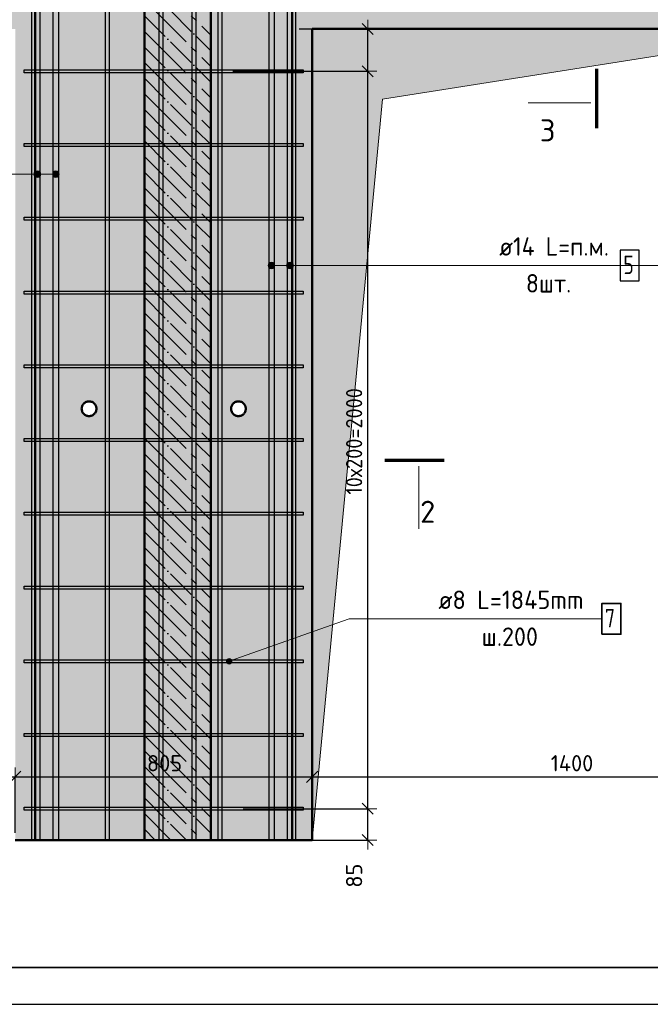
# Model space of a CAD drawing. Header units: millimetres. Extents: x -27380 to 48638, y 46540 to 72525.
# Tile 70 of 106: x 35891 to 37601, y 52154 to 54824. Entities that reach past the tile are written whole.
import ezdxf

# ---------------------------------------------------------------- set-up
doc = ezdxf.new("R2010")
doc.units = ezdxf.units.MM
doc.header["$PDMODE"] = 65
doc.linetypes.add('______11', pattern=[100, 80, -10, 0, -10])
doc.linetypes.add('______5', pattern=[220, 160, -20, 20, -20])
for name, color, linetype, lineweight in [('Standard', 7, 'Continuous', 25), ('Арм.стержн. вертикальными 1', 22, 'Continuous', 35), ('Арм.стержн. Доп. арматура', 180, 'Continuous', 35), ('Арм.стержн. Хомут', 240, 'Continuous', 35), ('Размерная линия_ общее', 7, 'Continuous', 13), ('Фундамент (1)', 7, 'Continuous', 35)]:
    doc.layers.add(name, color=color, linetype=linetype, lineweight=lineweight)
doc.styles.add('ISOCPEUR', font='ISOCPEUR')
doc.dimstyles.new('DIMSTYLE_3', dxfattribs={"dimtxt": 44, "dimasz": 50, "dimexe": 0, "dimexo": 0, "dimgap": 22, "dimtad": 2, "dimdec": 0, "dimrnd": 5, "dimzin": 12, "dimdsep": 46, "dimtxsty": 'ISOCPEUR', "dimblk1": 'ALL_ML_STRICH', "dimblk2": 'ALL_ML_STRICH', "dimsah": 1, "dimcen": 0, "dimclrd": 7, "dimclre": 256, "dimclrt": 7, "dimadec": 0, "dimazin": 0, "dimtfac": 1, "dimtdec": 0, "dimtix": 1, "dimtmove": 2, "dimatfit": 3, "dimfxl": 0, "dimtvp": 1.2, "dimtzin": 0, "dimlwd": 0, "dimlwe": -3, "dimarcsym": 0})
doc.dimstyles.new('DIMSTYLE_7', dxfattribs={"dimtxt": 44, "dimasz": 50, "dimexe": 0, "dimexo": 0, "dimgap": 22, "dimtad": 2, "dimdec": 0, "dimrnd": 5, "dimzin": 12, "dimdsep": 46, "dimtxsty": 'ISOCPEUR', "dimblk1": 'ALL_ML_STRICH', "dimblk2": 'ALL_ML_STRICH', "dimsah": 1, "dimcen": 0, "dimclrd": 7, "dimclre": 256, "dimclrt": 7, "dimadec": 0, "dimazin": 0, "dimtfac": 1, "dimtdec": 0, "dimtix": 1, "dimtmove": 2, "dimatfit": 3, "dimfxl": 0, "dimtzin": 0, "dimlwd": 0, "dimlwe": -3, "dimarcsym": 0})

# ---------------------------------------------------------------- blocks, each defined once
blk = doc.blocks.new('ALL_ML_STRICH')
at = {"color": 0, "linetype": 'ByBlock', "lineweight": -2}
for p, q in [((-1, 0), (0.5, 0)), ((-0.3, -0.3), (0.3, 0.3)), ((0, -0.5), (0, 0.5))]:
    blk.add_line(p, q, dxfattribs=at)
blk = doc.blocks.new('*D267')
at = {"layer": 'DEFPOINTS', "color": 7, "linetype": 'Continuous', "lineweight": 13, "transparency": 33554687}
for p in [(36477, 52684.2), (36629, 52599.2), (36834.7, 52599.2)]:
    blk.add_point(p, dxfattribs=at)
at = {"layer": 'Размерная линия_ общее', "color": 253, "linetype": 'Continuous', "lineweight": -2, "true_color": 0xa0a0a0, "transparency": 33554687}
for p, q in [((36497, 52684.2), (36834.7, 52684.2)), ((36649, 52599.2), (36834.7, 52599.2))]:
    blk.add_line(p, q, dxfattribs=at)
at = {"layer": 'Размерная линия_ общее', "color": 7, "linetype": 'Continuous', "lineweight": -2, "transparency": 33554687}
blk.add_line((36834.7, 52599.2), (36834.7, 52684.2), dxfattribs=at)
at = {"layer": 'Размерная линия_ общее', "color": 7, "linetype": 'Continuous', "lineweight": 13, "transparency": 33554687, "xscale": 50, "yscale": 50, "zscale": 50}
for p, rotation in [((36834.7, 52684.2), 90), ((36834.7, 52599.2), 270)]:
    blk.add_blockref('ALL_ML_STRICH', p, dxfattribs=dict(at, rotation=rotation))
at = {"layer": 'Размерная линия_ общее', "color": 7, "linetype": 'Continuous', "lineweight": 13, "transparency": 33554687, "insert": (36797.7, 52502.9), "char_height": 44, "width": 88, "attachment_point": 5, "rotation": 90, "style": 'ISOCPEUR'}
blk.add_mtext('\\A1;{85}', dxfattribs=at)
blk = doc.blocks.new('*D268')
at = {"layer": 'DEFPOINTS', "color": 7, "linetype": 'Continuous', "lineweight": 13, "transparency": 33554687}
for p in [(36448.8, 54684.2), (36477, 52684.2), (36834.7, 52684.2)]:
    blk.add_point(p, dxfattribs=at)
at = {"layer": 'Размерная линия_ общее', "color": 253, "linetype": 'Continuous', "lineweight": -2, "true_color": 0xa0a0a0, "transparency": 33554687}
for p, q in [((36468.8, 54684.2), (36834.7, 54684.2)), ((36497, 52684.2), (36834.7, 52684.2))]:
    blk.add_line(p, q, dxfattribs=at)
at = {"layer": 'Размерная линия_ общее', "color": 7, "linetype": 'Continuous', "lineweight": -2, "transparency": 33554687}
blk.add_line((36834.7, 52684.2), (36834.7, 54684.2), dxfattribs=at)
at = {"layer": 'Размерная линия_ общее', "color": 7, "linetype": 'Continuous', "lineweight": 13, "transparency": 33554687, "xscale": 50, "yscale": 50, "zscale": 50}
for p, rotation in [((36834.7, 54684.2), 90), ((36834.7, 52684.2), 270)]:
    blk.add_blockref('ALL_ML_STRICH', p, dxfattribs=dict(at, rotation=rotation))
at = {"layer": 'Размерная линия_ общее', "color": 7, "linetype": 'Continuous', "lineweight": 13, "transparency": 33554687, "insert": (36775.7, 53536.2), "char_height": 44, "width": 2.2, "attachment_point": 1, "rotation": 90, "line_spacing_factor": 0.60241, "style": 'ISOCPEUR'}
blk.add_mtext('\\W0.91;10х200=2000', dxfattribs=at)
blk = doc.blocks.new('*D269')
at = {"layer": 'DEFPOINTS', "color": 7, "linetype": 'Continuous', "lineweight": 13, "transparency": 33554687}
for p in [(36629, 54799.2), (36448.8, 54684.2), (36834.7, 54684.2)]:
    blk.add_point(p, dxfattribs=at)
at = {"layer": 'Размерная линия_ общее', "color": 253, "linetype": 'Continuous', "lineweight": -2, "true_color": 0xa0a0a0, "transparency": 33554687}
for p, q in [((36649, 54799.2), (36834.7, 54799.2)), ((36468.8, 54684.2), (36834.7, 54684.2))]:
    blk.add_line(p, q, dxfattribs=at)
at = {"layer": 'Размерная линия_ общее', "color": 7, "linetype": 'Continuous', "lineweight": -2, "transparency": 33554687}
blk.add_line((36834.7, 54684.2), (36834.7, 54799.2), dxfattribs=at)
at = {"layer": 'Размерная линия_ общее', "color": 7, "linetype": 'Continuous', "lineweight": 13, "transparency": 33554687, "xscale": 50, "yscale": 50, "zscale": 50}
for p, rotation in [((36834.7, 54799.2), 90), ((36834.7, 54684.2), 270)]:
    blk.add_blockref('ALL_ML_STRICH', p, dxfattribs=dict(at, rotation=rotation))
at = {"layer": 'Размерная линия_ общее', "color": 7, "linetype": 'Continuous', "lineweight": 13, "transparency": 33554687, "insert": (36797.6, 54884.9), "char_height": 44, "width": 132, "attachment_point": 5, "rotation": 90, "style": 'ISOCPEUR'}
blk.add_mtext('\\A1;{115}', dxfattribs=at)
blk = doc.blocks.new('*D281')
at = {"layer": 'DEFPOINTS', "color": 7, "linetype": 'Continuous', "lineweight": 13, "transparency": 33554687}
for p in [(34979, 52770.8), (34979, 52599.2), (35879, 52599.2)]:
    blk.add_point(p, dxfattribs=at)
at = {"layer": 'Размерная линия_ общее', "color": 253, "linetype": 'Continuous', "lineweight": -2, "true_color": 0xa0a0a0, "transparency": 33554687}
for p, q in [((34979, 52619.2), (34979, 52770.8)), ((35879, 52619.2), (35879, 52770.8))]:
    blk.add_line(p, q, dxfattribs=at)
at = {"layer": 'Размерная линия_ общее', "color": 7, "linetype": 'Continuous', "lineweight": -2, "transparency": 33554687}
blk.add_line((34979, 52770.8), (35879, 52770.8), dxfattribs=at)
at = {"layer": 'Размерная линия_ общее', "color": 7, "linetype": 'Continuous', "lineweight": 13, "transparency": 33554687, "xscale": 50, "yscale": 50, "zscale": 50, "rotation": 180}
blk.add_blockref('ALL_ML_STRICH', (34979, 52770.8), dxfattribs=at)
at = {"layer": 'Размерная линия_ общее', "color": 7, "linetype": 'Continuous', "lineweight": 13, "transparency": 33554687, "xscale": 50, "yscale": 50, "zscale": 50}
blk.add_blockref('ALL_ML_STRICH', (35879, 52770.8), dxfattribs=at)
at = {"layer": 'Размерная линия_ общее', "color": 7, "linetype": 'Continuous', "lineweight": 13, "transparency": 33554687, "insert": (35431.2, 52807.8), "char_height": 44, "width": 132, "attachment_point": 5, "style": 'ISOCPEUR'}
blk.add_mtext('\\A1;{900}', dxfattribs=at)
blk = doc.blocks.new('*D282')
at = {"layer": 'DEFPOINTS', "color": 7, "linetype": 'Continuous', "lineweight": 13, "transparency": 33554687}
for p in [(35879, 52770.8), (35879, 52599.2), (36684, 52599.2)]:
    blk.add_point(p, dxfattribs=at)
at = {"layer": 'Размерная линия_ общее', "color": 253, "linetype": 'Continuous', "lineweight": -2, "true_color": 0xa0a0a0, "transparency": 33554687}
for p, q in [((35879, 52619.2), (35879, 52770.8)), ((36684, 52619.2), (36684, 52770.8))]:
    blk.add_line(p, q, dxfattribs=at)
at = {"layer": 'Размерная линия_ общее', "color": 7, "linetype": 'Continuous', "lineweight": -2, "transparency": 33554687}
blk.add_line((35879, 52770.8), (36684, 52770.8), dxfattribs=at)
at = {"layer": 'Размерная линия_ общее', "color": 7, "linetype": 'Continuous', "lineweight": 13, "transparency": 33554687, "xscale": 50, "yscale": 50, "zscale": 50, "rotation": 180}
blk.add_blockref('ALL_ML_STRICH', (35879, 52770.8), dxfattribs=at)
at = {"layer": 'Размерная линия_ общее', "color": 7, "linetype": 'Continuous', "lineweight": 13, "transparency": 33554687, "xscale": 50, "yscale": 50, "zscale": 50}
blk.add_blockref('ALL_ML_STRICH', (36684, 52770.8), dxfattribs=at)
at = {"layer": 'Размерная линия_ общее', "color": 7, "linetype": 'Continuous', "lineweight": 13, "transparency": 33554687, "insert": (36283.7, 52807.8), "char_height": 44, "width": 132, "attachment_point": 5, "style": 'ISOCPEUR'}
blk.add_mtext('\\A1;{805}', dxfattribs=at)
blk = doc.blocks.new('*D283')
at = {"layer": 'DEFPOINTS', "color": 7, "linetype": 'Continuous', "lineweight": 13, "transparency": 33554687}
for p in [(36684, 52770.8), (36684, 52599.2), (38084, 52599.2)]:
    blk.add_point(p, dxfattribs=at)
at = {"layer": 'Размерная линия_ общее', "color": 253, "linetype": 'Continuous', "lineweight": -2, "true_color": 0xa0a0a0, "transparency": 33554687}
for p, q in [((36684, 52619.2), (36684, 52770.8)), ((38084, 52619.2), (38084, 52770.8))]:
    blk.add_line(p, q, dxfattribs=at)
at = {"layer": 'Размерная линия_ общее', "color": 7, "linetype": 'Continuous', "lineweight": -2, "transparency": 33554687}
blk.add_line((36684, 52770.8), (38084, 52770.8), dxfattribs=at)
at = {"layer": 'Размерная линия_ общее', "color": 7, "linetype": 'Continuous', "lineweight": 13, "transparency": 33554687, "xscale": 50, "yscale": 50, "zscale": 50, "rotation": 180}
blk.add_blockref('ALL_ML_STRICH', (36684, 52770.8), dxfattribs=at)
at = {"layer": 'Размерная линия_ общее', "color": 7, "linetype": 'Continuous', "lineweight": 13, "transparency": 33554687, "xscale": 50, "yscale": 50, "zscale": 50}
blk.add_blockref('ALL_ML_STRICH', (38084, 52770.8), dxfattribs=at)
at = {"layer": 'Размерная линия_ общее', "color": 7, "linetype": 'Continuous', "lineweight": 13, "transparency": 33554687, "insert": (37388.4, 52807.8), "char_height": 44, "width": 176, "attachment_point": 5, "style": 'ISOCPEUR'}
blk.add_mtext('\\A1;{1400}', dxfattribs=at)

msp = doc.modelspace()

# ---------------------------------------------------------------- hatches: boundary and pattern name
at = {"linetype": 'Continuous', "lineweight": 13, "transparency": 33554687}
h = msp.add_hatch(color=7, dxfattribs=at)
h.paths.add_polyline_path([(34979, 54799.2), (35879, 54799.2), (35879, 52599.2), (36229, 52599.2), (36229, 57279.2), (34629, 57279.2), (34629, 52599.2), (34979, 52599.2)])
h.paths.add_polyline_path([(36099, 53769.2), (36098.9, 53767.1), (36098.6, 53765), (36098.1, 53763), (36097.3, 53761.1), (36096.4, 53759.2), (36095.2, 53757.4), (36093.9, 53755.8), (36092.4, 53754.3), (36090.8, 53753), (36089, 53751.9), (36087.2, 53750.9), (36085.2, 53750.2), (36083.2, 53749.6), (36081.1, 53749.3), (36079, 53749.2), (36076.9, 53749.3), (36074.9, 53749.6), (36072.9, 53750.2), (36070.9, 53750.9), (36069, 53751.9), (36067.3, 53753), (36065.7, 53754.3), (36064.2, 53755.8), (36062.9, 53757.4), (36061.7, 53759.2), (36060.8, 53761.1), (36060, 53763), (36059.5, 53765), (36059.1, 53767.1), (36059, 53769.2), (36059.1, 53771.3), (36059.5, 53773.3), (36060, 53775.4), (36060.8, 53777.3), (36061.7, 53779.2), (36062.9, 53780.9), (36064.2, 53782.6), (36065.7, 53784.1), (36067.3, 53785.4), (36069, 53786.5), (36070.9, 53787.5), (36072.9, 53788.2), (36074.9, 53788.8), (36076.9, 53789.1), (36079, 53789.2), (36081.1, 53789.1), (36083.2, 53788.8), (36085.2, 53788.2), (36087.2, 53787.5), (36089, 53786.5), (36090.8, 53785.4), (36092.4, 53784.1), (36093.9, 53782.6), (36095.2, 53780.9), (36096.4, 53779.2), (36097.3, 53777.3), (36098.1, 53775.4), (36098.6, 53773.3), (36098.9, 53771.3)], flags=16)
at = {"layer": 'Standard', "linetype": 'Continuous', "lineweight": 13, "transparency": 33554687}
h = msp.add_hatch(color=7, dxfattribs=at)
h.paths.add_polyline_path([(36684, 54799.2), (38084, 54799.2), (38084, 52599.2), (38719.8, 52599.2), (38719.8, 57279.2), (36409, 57279.2), (36409, 52599.2), (36684, 52599.2)])
h.paths.add_polyline_path([(36504, 53769.2), (36503.9, 53767.1), (36503.6, 53765), (36503.1, 53763), (36502.3, 53761.1), (36501.4, 53759.2), (36500.2, 53757.4), (36498.9, 53755.8), (36497.4, 53754.3), (36495.8, 53753), (36494, 53751.9), (36492.2, 53750.9), (36490.2, 53750.2), (36488.2, 53749.6), (36486.1, 53749.3), (36484, 53749.2), (36481.9, 53749.3), (36479.9, 53749.6), (36477.9, 53750.2), (36475.9, 53750.9), (36474, 53751.9), (36472.3, 53753), (36470.7, 53754.3), (36469.2, 53755.8), (36467.9, 53757.4), (36466.7, 53759.2), (36465.8, 53761.1), (36465, 53763), (36464.5, 53765), (36464.1, 53767.1), (36464, 53769.2), (36464.1, 53771.3), (36464.5, 53773.3), (36465, 53775.4), (36465.8, 53777.3), (36466.7, 53779.2), (36467.9, 53780.9), (36469.2, 53782.6), (36470.7, 53784.1), (36472.3, 53785.4), (36474, 53786.5), (36475.9, 53787.5), (36477.9, 53788.2), (36479.9, 53788.8), (36481.9, 53789.1), (36484, 53789.2), (36486.1, 53789.1), (36488.2, 53788.8), (36490.2, 53788.2), (36492.2, 53787.5), (36494, 53786.5), (36495.8, 53785.4), (36497.4, 53784.1), (36498.9, 53782.6), (36500.2, 53780.9), (36501.4, 53779.2), (36502.3, 53777.3), (36503.1, 53775.4), (36503.6, 53773.3), (36503.9, 53771.3)], flags=16)
at = {"layer": 'Арм.стержн. Доп. арматура', "linetype": 'Continuous', "lineweight": 13, "transparency": 33554687}
for points in [[(35931.3, 54400.9), (35931.3, 54409.9), (35930, 54405.4)], [(35931.3, 54400.9), (35931.3, 54409.9), (35930, 54405.4)], [(35931.3, 54409.9), (35934.5, 54397.7), (35934.5, 54413.2)], [(35931.3, 54409.9), (35934.5, 54397.7), (35934.5, 54413.2)], [(35931.3, 54409.9), (35931.3, 54400.9), (35934.5, 54397.7)], [(35931.3, 54409.9), (35931.3, 54400.9), (35934.5, 54397.7)], [(35934.5, 54413.2), (35939, 54396.4), (35939, 54414.4)], [(35934.5, 54413.2), (35939, 54396.4), (35939, 54414.4)], [(35934.5, 54413.2), (35934.5, 54397.7), (35939, 54396.4)], [(35934.5, 54413.2), (35934.5, 54397.7), (35939, 54396.4)], [(35939, 54414.4), (35939, 54396.4), (35943.5, 54397.7)], [(35939, 54414.4), (35943.5, 54397.7), (35943.5, 54413.2)], [(35939, 54414.4), (35939, 54396.4), (35943.5, 54397.7)], [(35939, 54414.4), (35943.5, 54397.7), (35943.5, 54413.2)], [(35943.5, 54413.2), (35943.5, 54397.7), (35946.8, 54400.9)], [(35943.5, 54413.2), (35946.8, 54400.9), (35946.8, 54409.9)], [(35943.5, 54413.2), (35943.5, 54397.7), (35946.8, 54400.9)], [(35943.5, 54413.2), (35946.8, 54400.9), (35946.8, 54409.9)], [(35946.8, 54409.9), (35946.8, 54400.9), (35948, 54405.4)], [(35946.8, 54409.9), (35946.8, 54400.9), (35948, 54405.4)], [(35981.3, 54400.9), (35981.3, 54409.9), (35980, 54405.4)], [(35981.3, 54400.9), (35981.3, 54409.9), (35980, 54405.4)], [(35981.3, 54409.9), (35984.5, 54397.7), (35984.5, 54413.2)], [(35981.3, 54409.9), (35984.5, 54397.7), (35984.5, 54413.2)], [(35981.3, 54409.9), (35981.3, 54400.9), (35984.5, 54397.7)], [(35981.3, 54409.9), (35981.3, 54400.9), (35984.5, 54397.7)], [(35984.5, 54413.2), (35989, 54396.4), (35989, 54414.4)], [(35984.5, 54413.2), (35989, 54396.4), (35989, 54414.4)], [(35984.5, 54413.2), (35984.5, 54397.7), (35989, 54396.4)], [(35984.5, 54413.2), (35984.5, 54397.7), (35989, 54396.4)], [(35989, 54414.4), (35989, 54396.4), (35993.5, 54397.7)], [(35989, 54414.4), (35993.5, 54397.7), (35993.5, 54413.2)], [(35989, 54414.4), (35989, 54396.4), (35993.5, 54397.7)], [(35989, 54414.4), (35993.5, 54397.7), (35993.5, 54413.2)], [(35993.5, 54413.2), (35993.5, 54397.7), (35996.8, 54400.9)], [(35993.5, 54413.2), (35996.8, 54400.9), (35996.8, 54409.9)], [(35993.5, 54413.2), (35993.5, 54397.7), (35996.8, 54400.9)], [(35993.5, 54413.2), (35996.8, 54400.9), (35996.8, 54409.9)], [(35996.8, 54409.9), (35996.8, 54400.9), (35998, 54405.4)], [(35996.8, 54409.9), (35996.8, 54400.9), (35998, 54405.4)], [(36566.3, 54153.2), (36566.3, 54162.2), (36565, 54157.7)], [(36566.3, 54153.2), (36566.3, 54162.2), (36565, 54157.7)], [(36569.5, 54149.9), (36569.5, 54165.4), (36566.3, 54162.2)], [(36569.5, 54149.9), (36569.5, 54165.4), (36566.3, 54162.2)], [(36569.5, 54149.9), (36566.3, 54162.2), (36566.3, 54153.2)], [(36569.5, 54149.9), (36566.3, 54162.2), (36566.3, 54153.2)], [(36574, 54148.7), (36574, 54166.7), (36569.5, 54165.4)], [(36574, 54148.7), (36574, 54166.7), (36569.5, 54165.4)], [(36574, 54148.7), (36569.5, 54165.4), (36569.5, 54149.9)], [(36574, 54148.7), (36569.5, 54165.4), (36569.5, 54149.9)], [(36578.5, 54149.9), (36578.5, 54165.4), (36574, 54166.7)], [(36578.5, 54149.9), (36574, 54166.7), (36574, 54148.7)], [(36578.5, 54149.9), (36578.5, 54165.4), (36574, 54166.7)], [(36578.5, 54149.9), (36574, 54166.7), (36574, 54148.7)], [(36581.8, 54153.2), (36581.8, 54162.2), (36578.5, 54165.4)], [(36581.8, 54153.2), (36578.5, 54165.4), (36578.5, 54149.9)], [(36581.8, 54153.2), (36581.8, 54162.2), (36578.5, 54165.4)], [(36581.8, 54153.2), (36578.5, 54165.4), (36578.5, 54149.9)], [(36581.8, 54162.2), (36581.8, 54153.2), (36583, 54157.7)], [(36581.8, 54162.2), (36581.8, 54153.2), (36583, 54157.7)], [(36616.3, 54153.2), (36616.3, 54162.2), (36615, 54157.7)], [(36616.3, 54153.2), (36616.3, 54162.2), (36615, 54157.7)], [(36619.5, 54149.9), (36619.5, 54165.4), (36616.3, 54162.2)], [(36619.5, 54149.9), (36619.5, 54165.4), (36616.3, 54162.2)], [(36619.5, 54149.9), (36616.3, 54162.2), (36616.3, 54153.2)], [(36619.5, 54149.9), (36616.3, 54162.2), (36616.3, 54153.2)], [(36624, 54148.7), (36624, 54166.7), (36619.5, 54165.4)], [(36624, 54148.7), (36624, 54166.7), (36619.5, 54165.4)], [(36624, 54148.7), (36619.5, 54165.4), (36619.5, 54149.9)], [(36624, 54148.7), (36619.5, 54165.4), (36619.5, 54149.9)], [(36628.5, 54149.9), (36628.5, 54165.4), (36624, 54166.7)], [(36628.5, 54149.9), (36624, 54166.7), (36624, 54148.7)], [(36628.5, 54149.9), (36628.5, 54165.4), (36624, 54166.7)], [(36628.5, 54149.9), (36624, 54166.7), (36624, 54148.7)], [(36631.8, 54153.2), (36631.8, 54162.2), (36628.5, 54165.4)], [(36631.8, 54153.2), (36628.5, 54165.4), (36628.5, 54149.9)], [(36631.8, 54153.2), (36631.8, 54162.2), (36628.5, 54165.4)], [(36631.8, 54153.2), (36628.5, 54165.4), (36628.5, 54149.9)], [(36631.8, 54162.2), (36631.8, 54153.2), (36633, 54157.7)], [(36631.8, 54162.2), (36631.8, 54153.2), (36633, 54157.7)]]:
    msp.add_hatch(color=7, dxfattribs=at).paths.add_polyline_path(points)
at = {"layer": 'Арм.стержн. Хомут', "linetype": 'Continuous', "lineweight": 13, "transparency": 33554687}
for points in [[(36457.6, 53076.9), (36453.3, 53089), (36451.7, 53085.6)], [(36457.6, 53076.9), (36451.7, 53085.6), (36454.2, 53078.5)], [(36454.2, 53078.5), (36451.7, 53085.6), (36451.9, 53081.7)], [(36461.5, 53077.1), (36456.5, 53091.3), (36453.3, 53089)], [(36461.5, 53077.1), (36453.3, 53089), (36457.6, 53076.9)], [(36464.7, 53079.4), (36460.4, 53091.5), (36456.5, 53091.3)], [(36464.7, 53079.4), (36456.5, 53091.3), (36461.5, 53077.1)], [(36466.3, 53082.8), (36463.8, 53089.9), (36460.4, 53091.5)], [(36466.3, 53082.8), (36460.4, 53091.5), (36464.7, 53079.4)], [(36463.8, 53089.9), (36466.3, 53082.8), (36466.1, 53086.7)]]:
    msp.add_hatch(color=7, dxfattribs=at).paths.add_polyline_path(points)
at = {"layer": 'Размерная линия_ общее', "linetype": 'Continuous', "lineweight": -3, "transparency": 33554687}
msp.add_hatch(color=7, dxfattribs=at).paths.add_polyline_path([(36409, 52599.2), (36409, 57279.2), (36229, 57279.2), (36229, 52599.2)])
at = {"layer": 'Фундамент (1)', "linetype": 'Continuous', "lineweight": 13, "true_color": 0x2d2d2d, "transparency": 33554687}
msp.add_hatch(color=250, dxfattribs=at).paths.add_polyline_path([(36875, 54608.3), (38084, 54799.2), (36684, 54799.2), (36684, 52599.2)])

# ---------------------------------------------------------------- linework, layer by layer
at = {"color": 7, "linetype": 'Continuous', "lineweight": 50, "transparency": 33554687}
for p, q in [((36061.7, 53779.2), (36060.8, 53777.3)), ((36062.9, 53780.9), (36061.7, 53779.2)), ((36064.2, 53782.6), (36062.9, 53780.9)), ((36065.7, 53784.1), (36064.2, 53782.6)), ((36067.3, 53785.4), (36065.7, 53784.1)), ((36069, 53786.5), (36067.3, 53785.4)), ((36070.9, 53787.5), (36069, 53786.5)), ((36072.9, 53788.2), (36070.9, 53787.5)), ((36074.9, 53788.8), (36072.9, 53788.2)), ((36076.9, 53789.1), (36074.9, 53788.8)), ((36079, 53789.2), (36076.9, 53789.1)), ((36081.1, 53789.1), (36079, 53789.2)), ((36083.2, 53788.8), (36081.1, 53789.1)), ((36085.2, 53788.2), (36083.2, 53788.8)), ((36087.2, 53787.5), (36085.2, 53788.2)), ((36089, 53786.5), (36087.2, 53787.5)), ((36090.8, 53785.4), (36089, 53786.5)), ((36092.4, 53784.1), (36090.8, 53785.4)), ((36093.9, 53782.6), (36092.4, 53784.1)), ((36095.2, 53780.9), (36093.9, 53782.6)), ((36096.4, 53779.2), (36095.2, 53780.9)), ((36097.3, 53777.3), (36096.4, 53779.2)), ((36059.1, 53771.3), (36059, 53769.2)), ((36059, 53769.2), (36059.1, 53767.1)), ((36059.5, 53773.3), (36059.1, 53771.3)), ((36059.1, 53767.1), (36059.5, 53765)), ((36060, 53775.4), (36059.5, 53773.3)), ((36059.5, 53765), (36060, 53763)), ((36060.8, 53777.3), (36060, 53775.4)), ((36060, 53763), (36060.8, 53761.1)), ((36060.8, 53761.1), (36061.7, 53759.2)), ((36061.7, 53759.2), (36062.9, 53757.4)), ((36062.9, 53757.4), (36064.2, 53755.8)), ((36064.2, 53755.8), (36065.7, 53754.3)), ((36065.7, 53754.3), (36067.3, 53753)), ((36067.3, 53753), (36069, 53751.9)), ((36069, 53751.9), (36070.9, 53750.9)), ((36087.2, 53750.9), (36089, 53751.9)), ((36089, 53751.9), (36090.8, 53753)), ((36090.8, 53753), (36092.4, 53754.3)), ((36092.4, 53754.3), (36093.9, 53755.8)), ((36093.9, 53755.8), (36095.2, 53757.4)), ((36095.2, 53757.4), (36096.4, 53759.2)), ((36096.4, 53759.2), (36097.3, 53761.1)), ((36098.1, 53775.4), (36097.3, 53777.3)), ((36097.3, 53761.1), (36098.1, 53763)), ((36098.6, 53773.3), (36098.1, 53775.4)), ((36098.1, 53763), (36098.6, 53765)), ((36098.9, 53771.3), (36098.6, 53773.3)), ((36098.6, 53765), (36098.9, 53767.1)), ((36099, 53769.2), (36098.9, 53771.3)), ((36098.9, 53767.1), (36099, 53769.2)), ((36070.9, 53750.9), (36072.9, 53750.2)), ((36072.9, 53750.2), (36074.9, 53749.6)), ((36074.9, 53749.6), (36076.9, 53749.3)), ((36076.9, 53749.3), (36079, 53749.2)), ((36079, 53749.2), (36081.1, 53749.3)), ((36081.1, 53749.3), (36083.2, 53749.6)), ((36083.2, 53749.6), (36085.2, 53750.2)), ((36085.2, 53750.2), (36087.2, 53750.9)), ((35879, 52599.2), (36229, 52599.2))]:
    msp.add_line(p, q, dxfattribs=at)
at = {"color": 52, "linetype": 'Continuous', "lineweight": -3, "transparency": 33554687}
for p, q in [((34190.7, 52254), (38719.8, 52254)), ((38719.8, 52254), (34190.7, 52254))]:
    msp.add_line(p, q, dxfattribs=at)
at = {"layer": 'Standard', "color": 7, "linetype": 'Continuous', "lineweight": 50, "transparency": 33554687}
for p, q in [((36684, 52599.2), (36684, 54799.2)), ((36684, 54799.2), (38084, 54799.2)), ((36465.8, 53777.3), (36466.7, 53779.2)), ((36466.7, 53779.2), (36467.9, 53780.9)), ((36467.9, 53780.9), (36469.2, 53782.6)), ((36469.2, 53782.6), (36470.7, 53784.1)), ((36470.7, 53784.1), (36472.3, 53785.4)), ((36472.3, 53785.4), (36474, 53786.5)), ((36474, 53786.5), (36475.9, 53787.5)), ((36475.9, 53787.5), (36477.9, 53788.2)), ((36477.9, 53788.2), (36479.9, 53788.8)), ((36479.9, 53788.8), (36481.9, 53789.1)), ((36481.9, 53789.1), (36484, 53789.2)), ((36484, 53789.2), (36486.1, 53789.1)), ((36486.1, 53789.1), (36488.2, 53788.8)), ((36488.2, 53788.8), (36490.2, 53788.2)), ((36490.2, 53788.2), (36492.2, 53787.5)), ((36492.2, 53787.5), (36494, 53786.5)), ((36494, 53786.5), (36495.8, 53785.4)), ((36495.8, 53785.4), (36497.4, 53784.1)), ((36497.4, 53784.1), (36498.9, 53782.6)), ((36498.9, 53782.6), (36500.2, 53780.9)), ((36500.2, 53780.9), (36501.4, 53779.2)), ((36501.4, 53779.2), (36502.3, 53777.3)), ((36464, 53769.2), (36464.1, 53771.3)), ((36464.1, 53767.1), (36464, 53769.2)), ((36464.1, 53771.3), (36464.5, 53773.3)), ((36464.5, 53765), (36464.1, 53767.1)), ((36464.5, 53773.3), (36465, 53775.4)), ((36465, 53763), (36464.5, 53765)), ((36465, 53775.4), (36465.8, 53777.3)), ((36465.8, 53761.1), (36465, 53763)), ((36466.7, 53759.2), (36465.8, 53761.1)), ((36467.9, 53757.4), (36466.7, 53759.2)), ((36469.2, 53755.8), (36467.9, 53757.4)), ((36470.7, 53754.3), (36469.2, 53755.8)), ((36472.3, 53753), (36470.7, 53754.3)), ((36474, 53751.9), (36472.3, 53753)), ((36475.9, 53750.9), (36474, 53751.9)), ((36494, 53751.9), (36492.2, 53750.9)), ((36495.8, 53753), (36494, 53751.9)), ((36497.4, 53754.3), (36495.8, 53753)), ((36498.9, 53755.8), (36497.4, 53754.3)), ((36500.2, 53757.4), (36498.9, 53755.8)), ((36501.4, 53759.2), (36500.2, 53757.4)), ((36502.3, 53761.1), (36501.4, 53759.2)), ((36502.3, 53777.3), (36503.1, 53775.4)), ((36503.1, 53763), (36502.3, 53761.1)), ((36503.1, 53775.4), (36503.6, 53773.3)), ((36503.6, 53765), (36503.1, 53763)), ((36503.6, 53773.3), (36503.9, 53771.3)), ((36503.9, 53767.1), (36503.6, 53765)), ((36503.9, 53771.3), (36504, 53769.2)), ((36504, 53769.2), (36503.9, 53767.1)), ((36477.9, 53750.2), (36475.9, 53750.9)), ((36479.9, 53749.6), (36477.9, 53750.2)), ((36481.9, 53749.3), (36479.9, 53749.6)), ((36484, 53749.2), (36481.9, 53749.3)), ((36486.1, 53749.3), (36484, 53749.2)), ((36488.2, 53749.6), (36486.1, 53749.3)), ((36490.2, 53750.2), (36488.2, 53749.6)), ((36492.2, 53750.9), (36490.2, 53750.2)), ((36409, 52599.2), (36684, 52599.2))]:
    msp.add_line(p, q, dxfattribs=at)
at = {"layer": 'Standard', "color": 7, "linetype": 'Continuous', "lineweight": 70, "transparency": 33554687}
for p, q in [((37455.2, 54691.1), (37455.2, 54530.3)), ((36880.6, 53629.3), (37041.4, 53629.3))]:
    msp.add_line(p, q, dxfattribs=at)
at = {"layer": 'Standard', "color": 7, "linetype": 'Continuous', "lineweight": 13, "transparency": 33554687}
for p, q in [((37439.2, 54598.8), (37269.6, 54598.8)), ((36972.8, 53613.3), (36972.8, 53443.7))]:
    msp.add_line(p, q, dxfattribs=at)
at = {"layer": 'Standard', "color": 7, "linetype": 'Continuous', "lineweight": 25, "transparency": 33554687}
msp.add_lwpolyline([(34090.7, 52154), (38819.8, 52154), (38819.8, 57493.8), (34090.7, 57493.8), (34090.7, 52154)], dxfattribs=at)
at = {"layer": 'Standard', "color": 7, "linetype": 'Continuous', "lineweight": 13, "transparency": 33554687}
msp.add_lwpolyline([(36684, 52599.2), (36875, 54608.3), (38084, 54799.2)], dxfattribs=at)
at = {"layer": 'Арм.стержн. вертикальными 1', "color": 4, "linetype": 'Continuous', "lineweight": 25, "transparency": 33554687}
for points in [[(35924, 52599.2), (35924, 57254.2), (35934, 57254.2), (35934, 52599.2), (35924, 52599.2)], [(35924, 52599.2), (35924, 57254.2), (35934, 57254.2), (35934, 52599.2), (35924, 52599.2)], [(36124, 52599.2), (36124, 57254.2), (36134, 57254.2), (36134, 52599.2), (36124, 52599.2)], [(36124, 52599.2), (36124, 57254.2), (36134, 57254.2), (36134, 52599.2), (36124, 52599.2)], [(36269.5, 52599.2), (36269.5, 57254.2), (36279.5, 57254.2), (36279.5, 52599.2), (36269.5, 52599.2)], [(36269.5, 52599.2), (36269.5, 57254.2), (36279.5, 57254.2), (36279.5, 52599.2), (36269.5, 52599.2)], [(36269.5, 52599.2), (36269.5, 57254.2), (36279.5, 57254.2), (36279.5, 52599.2), (36269.5, 52599.2)], [(36359, 52599.2), (36359, 57254.2), (36369, 57254.2), (36369, 52599.2), (36359, 52599.2)], [(36359, 52599.2), (36359, 57254.2), (36369, 57254.2), (36369, 52599.2), (36359, 52599.2)], [(36359, 52599.2), (36359, 57254.2), (36369, 57254.2), (36369, 52599.2), (36359, 52599.2)], [(36429, 52599.2), (36429, 57254.2), (36439, 57254.2), (36439, 52599.2), (36429, 52599.2)], [(36429, 52599.2), (36429, 57254.2), (36439, 57254.2), (36439, 52599.2), (36429, 52599.2)], [(36629, 52599.2), (36629, 57254.2), (36639, 57254.2), (36639, 52599.2), (36629, 52599.2)], [(36629, 52599.2), (36629, 57254.2), (36639, 57254.2), (36639, 52599.2), (36629, 52599.2)]]:
    msp.add_lwpolyline(points, dxfattribs=at)
at = {"layer": 'Арм.стержн. Доп. арматура', "color": 7, "linetype": 'Continuous', "lineweight": 13, "transparency": 33554687}
for p, q in [((35068.5, 54405.4), (35939, 54405.4)), ((35068.5, 54405.4), (35989, 54405.4)), ((35068.5, 54405.4), (35989, 54405.4)), ((35068.5, 54405.4), (35939, 54405.4)), ((35930, 54405.4), (35930, 54405.4)), ((35930, 54405.4), (35930, 54405.4)), ((35939, 54414.4), (35939, 54414.4)), ((35939, 54414.4), (35939, 54414.4)), ((35939, 54396.4), (35939, 54396.4)), ((35939, 54396.4), (35939, 54396.4)), ((35948, 54405.4), (35948, 54405.4)), ((35948, 54405.4), (35948, 54405.4)), ((35980, 54405.4), (35980, 54405.4)), ((35980, 54405.4), (35980, 54405.4)), ((35989, 54414.4), (35989, 54414.4)), ((35989, 54414.4), (35989, 54414.4)), ((35989, 54396.4), (35989, 54396.4)), ((35989, 54396.4), (35989, 54396.4)), ((35998, 54405.4), (35998, 54405.4)), ((35998, 54405.4), (35998, 54405.4)), ((36565, 54157.7), (36565, 54157.7)), ((36565, 54157.7), (36565, 54157.7)), ((36574, 54166.7), (36574, 54166.7)), ((36574, 54166.7), (36574, 54166.7)), ((37519.2, 54157.7), (36574, 54157.7)), ((37519.2, 54157.7), (36574, 54157.7)), ((36583, 54157.7), (36583, 54157.7)), ((36583, 54157.7), (36583, 54157.7)), ((36615, 54157.7), (36615, 54157.7)), ((36615, 54157.7), (36615, 54157.7)), ((36624, 54166.7), (36624, 54166.7)), ((36624, 54166.7), (36624, 54166.7)), ((37519.2, 54157.7), (36624, 54157.7)), ((37519.2, 54157.7), (36624, 54157.7)), ((36633, 54157.7), (36633, 54157.7)), ((36633, 54157.7), (36633, 54157.7)), ((37006.7, 54157.7), (37519.2, 54157.7)), ((37519.2, 54157.7), (38144, 54157.7)), ((37519.2, 54157.7), (38194, 54157.7)), ((37519.2, 54157.7), (38144, 54157.7)), ((37519.2, 54157.7), (38194, 54157.7)), ((36574, 54148.7), (36574, 54148.7)), ((36574, 54148.7), (36574, 54148.7)), ((36624, 54148.7), (36624, 54148.7)), ((36624, 54148.7), (36624, 54148.7))]:
    msp.add_line(p, q, dxfattribs=at)
at = {"layer": 'Арм.стержн. Доп. арматура', "color": 7, "linetype": 'Continuous', "lineweight": 25, "transparency": 33554687}
for points in [[(35932, 52599.2), (35932, 55399.2), (35946, 55399.2), (35946, 52599.2), (35932, 52599.2)], [(35932, 52599.2), (35932, 55399.2), (35946, 55399.2), (35946, 52599.2), (35932, 52599.2)], [(35982, 52599.2), (35982, 55399.2), (35996, 55399.2), (35996, 52599.2), (35982, 52599.2)], [(35982, 52599.2), (35982, 55399.2), (35996, 55399.2), (35996, 52599.2), (35982, 52599.2)], [(36567, 52599.2), (36567, 55399.2), (36581, 55399.2), (36581, 52599.2), (36567, 52599.2)], [(36567, 52599.2), (36567, 55399.2), (36581, 55399.2), (36581, 52599.2), (36567, 52599.2)], [(36617, 52599.2), (36617, 55399.2), (36631, 55399.2), (36631, 52599.2), (36617, 52599.2)], [(36617, 52599.2), (36617, 55399.2), (36631, 55399.2), (36631, 52599.2), (36617, 52599.2)], [(37519.2, 54116), (37570.9, 54116), (37570.9, 54199.3), (37519.2, 54199.3), (37519.2, 54116)]]:
    msp.add_lwpolyline(points, dxfattribs=at)
at = {"layer": 'Арм.стержн. Доп. арматура', "color": 7, "linetype": 'Continuous', "lineweight": 13, "transparency": 33554687}
for centre in [(35939, 54405.4), (35939, 54405.4), (35989, 54405.4), (35989, 54405.4), (36574, 54157.7), (36574, 54157.7), (36624, 54157.7), (36624, 54157.7)]:
    msp.add_circle(centre, 9, dxfattribs=at)
at = {"layer": 'Арм.стержн. Хомут', "color": 7, "linetype": 'Continuous', "lineweight": 13, "transparency": 33554687}
for p, q in [((36784.3, 53199.3), (36459, 53084.2)), ((36784.3, 53199.3), (37469.3, 53199.3)), ((36456.5, 53091.3), (36456.5, 53091.3)), ((36466.1, 53086.7), (36466.1, 53086.7)), ((36451.9, 53081.7), (36451.9, 53081.7)), ((36461.5, 53077.1), (36461.5, 53077.1))]:
    msp.add_line(p, q, dxfattribs=at)
at = {"layer": 'Арм.стержн. Хомут', "color": 40, "linetype": 'Continuous', "lineweight": 25, "transparency": 33554687}
for points in [[(36660, 54680.2), (35903, 54680.2), (35903, 54688.2), (36660, 54688.2), (36660, 54680.2)], [(36660, 54480.2), (35903, 54480.2), (35903, 54488.2), (36660, 54488.2), (36660, 54480.2)], [(36660, 54280.2), (35903, 54280.2), (35903, 54288.2), (36660, 54288.2), (36660, 54280.2)], [(36660, 54080.2), (35903, 54080.2), (35903, 54088.2), (36660, 54088.2), (36660, 54080.2)], [(36660, 53880.2), (35903, 53880.2), (35903, 53888.2), (36660, 53888.2), (36660, 53880.2)], [(36660, 53680.2), (35903, 53680.2), (35903, 53688.2), (36660, 53688.2), (36660, 53680.2)], [(36660, 53480.2), (35903, 53480.2), (35903, 53488.2), (36660, 53488.2), (36660, 53480.2)], [(36660, 53280.2), (35903, 53280.2), (35903, 53288.2), (36660, 53288.2), (36660, 53280.2)], [(36660, 53080.2), (35903, 53080.2), (35903, 53088.2), (36660, 53088.2), (36660, 53080.2)], [(36660, 52880.2), (35903, 52880.2), (35903, 52888.2), (36660, 52888.2), (36660, 52880.2)], [(36660, 52680.2), (35903, 52680.2), (35903, 52688.2), (36660, 52688.2), (36660, 52680.2)]]:
    msp.add_lwpolyline(points, dxfattribs=at)
at = {"layer": 'Арм.стержн. Хомут', "color": 7, "linetype": 'Continuous', "lineweight": 35, "transparency": 33554687}
msp.add_lwpolyline([(37469.3, 53157.6), (37521, 53157.6), (37521, 53241), (37469.3, 53241), (37469.3, 53157.6)], dxfattribs=at)
at = {"layer": 'Арм.стержн. Хомут', "color": 7, "linetype": 'Continuous', "lineweight": 13, "transparency": 33554687}
msp.add_circle((36459, 53084.2), 7.5, dxfattribs=at)
at = {"layer": 'Размерная линия_ общее', "color": 7, "linetype": 'Continuous', "lineweight": 50, "transparency": 33554687}
for p, q in [((36229, 57279.2), (36229, 52599.2)), ((36409, 52599.2), (36409, 57279.2)), ((36229, 52599.2), (36409, 52599.2))]:
    msp.add_line(p, q, dxfattribs=at)
at = {"layer": 'Размерная линия_ общее', "color": 7, "linetype": '______5', "lineweight": -3, "transparency": 33554687}
for p, q in [((36229, 54962.3), (36409, 54782.3)), ((36229, 54877.4), (36409, 54697.4)), ((36229, 54792.6), (36409, 54612.6)), ((36229, 54707.7), (36409, 54527.7)), ((36229, 54622.9), (36409, 54442.9)), ((36229, 54538), (36409, 54358)), ((36229, 54453.2), (36409, 54273.2)), ((36229, 54368.3), (36409, 54188.3)), ((36229, 54283.5), (36409, 54103.5)), ((36229, 54198.6), (36409, 54018.6)), ((36229, 54113.7), (36409, 53933.7)), ((36229, 54028.9), (36409, 53848.9)), ((36229, 53944), (36409, 53764)), ((36229, 53859.2), (36409, 53679.2)), ((36229, 53774.3), (36409, 53594.3)), ((36229, 53689.5), (36409, 53509.5)), ((36229, 53604.6), (36409, 53424.6)), ((36229, 53519.8), (36409, 53339.8)), ((36229, 53434.9), (36409, 53254.9)), ((36229, 53350.1), (36409, 53170.1)), ((36229, 53265.2), (36409, 53085.2)), ((36229, 53180.4), (36409, 53000.4)), ((36229, 53095.5), (36409, 52915.5)), ((36229, 53010.7), (36409, 52830.7)), ((36229, 52925.8), (36409, 52745.8)), ((36229, 52841), (36409, 52661)), ((36229, 52756.1), (36386, 52599.2)), ((36229, 52671.3), (36301.1, 52599.2))]:
    msp.add_line(p, q, dxfattribs=at)
at = {"layer": 'Размерная линия_ общее', "color": 7, "linetype": '______11', "lineweight": -3, "transparency": 33554687}
for p, q in [((36229, 54919.9), (36409, 54739.9)), ((36229, 54835), (36409, 54655)), ((36229, 54750.1), (36409, 54570.1)), ((36229, 54665.3), (36409, 54485.3)), ((36229, 54580.4), (36409, 54400.4)), ((36229, 54495.6), (36409, 54315.6)), ((36229, 54410.7), (36409, 54230.7)), ((36229, 54325.9), (36409, 54145.9)), ((36229, 54241), (36409, 54061)), ((36229, 54156.2), (36409, 53976.2)), ((36229, 54071.3), (36409, 53891.3)), ((36229, 53986.5), (36409, 53806.5)), ((36229, 53901.6), (36409, 53721.6)), ((36229, 53816.8), (36409, 53636.8)), ((36229, 53731.9), (36409, 53551.9)), ((36229, 53647.1), (36409, 53467.1)), ((36229, 53562.2), (36409, 53382.2)), ((36229, 53477.4), (36409, 53297.4)), ((36229, 53392.5), (36409, 53212.5)), ((36229, 53307.6), (36409, 53127.6)), ((36229, 53222.8), (36409, 53042.8)), ((36229, 53137.9), (36409, 52957.9)), ((36229, 53053.1), (36409, 52873.1)), ((36229, 52968.2), (36409, 52788.2)), ((36229, 52883.4), (36409, 52703.4)), ((36229, 52798.5), (36409, 52618.5)), ((36229, 52713.7), (36343.5, 52599.2)), ((36229, 52628.8), (36258.7, 52599.2))]:
    msp.add_line(p, q, dxfattribs=at)

# ---------------------------------------------------------------- texts
at = {"layer": 'Standard', "color": 7, "linetype": 'Continuous', "lineweight": 13, "transparency": 33554687, "char_height": 60, "width": 65.333, "attachment_point": 7, "style": 'ISOCPEUR'}
for s, insert in [('\\A1;{\\fISOCPEUR|i0|b0;\\H60.000000;\\W1.000000;\\C7;3}\\P', (37301.3, 54494.2)), ('\\A1;{\\fISOCPEUR|i0|b0;\\H60.000000;\\W1.000000;\\C7;2}\\P', (36976.7, 53459.7))]:
    msp.add_mtext(s, dxfattribs=dict(at, insert=insert))
at = {"layer": 'Арм.стержн. Доп. арматура', "color": 7, "linetype": 'Continuous', "lineweight": 25, "transparency": 33554687, "char_height": 50, "attachment_point": 7, "style": 'ISOCPEUR'}
for s, insert, width in [('\\W0.94;ø14 L=п.м.', (37190.9, 54184.3), 338.338), ('\\W0.78;5', (37527.6, 54134.3), 54.401), ('\\W0.94;8шт. ', (37263.4, 54084.3), 193.548)]:
    msp.add_mtext(s, dxfattribs=dict(at, insert=insert, width=width))
at = {"layer": 'Арм.стержн. Хомут', "color": 7, "linetype": 'Continuous', "lineweight": 25, "transparency": 33554687, "char_height": 50, "attachment_point": 7, "style": 'ISOCPEUR'}
for s, insert, width in [('\\W0.96;ø8 L=1845mm ', (37026, 53226), 458.725), ('\\W0.78;7', (37477.6, 53176), 54.401), ('\\W0.95;ш.200 ', (37143.5, 53126), 218.666)]:
    msp.add_mtext(s, dxfattribs=dict(at, insert=insert, width=width))

# ---------------------------------------------------------------- dimensions: what is measured, and where the dimension line sits
at = {"layer": 'Размерная линия_ общее', "color": 7, "linetype": 'Continuous', "lineweight": 13, "transparency": 33554687}
for base, p1, p2, picture, middle in [((36834.7, 54799.2), (36468.8, 54684.2), (36649, 54799.2), '*D269', (36797.6, 54884.9)), ((36834.7, 52684.2), (36649, 52599.2), (36497, 52684.2), '*D267', (36797.7, 52502.9))]:
    dim = msp.add_linear_dim(base=base, p1=p1, p2=p2, angle=90, dimstyle='DIMSTYLE_3', override={"dimpost": '<>', "dimclrd": 7, "dimclre": 253, "dimclrt": 7, "dimlwd": 0, "dimlwe": 65533}, dxfattribs=at)
    dim.commit()
    dim.dimension.update_dxf_attribs({"geometry": picture, "text_midpoint": middle, "dimtype": 160})
dim = msp.add_linear_dim(base=(36834.7, 54684.2), p1=(36497, 52684.2), p2=(36468.8, 54684.2), angle=90, text='\\W0.91;10х200=2000', dimstyle='DIMSTYLE_7', override={"dimpost": '<>', "dimclrd": 7, "dimclre": 253, "dimclrt": 7, "dimlwd": 0, "dimlwe": 65533}, dxfattribs=at)
dim.commit()
dim.dimension.update_dxf_attribs({"geometry": '*D268', "text_midpoint": (36812.7, 53684.2), "dimtype": 160})
for base, p1, p2, picture, middle in [((35879, 52770.8), (34979, 52619.2), (35879, 52619.2), '*D281', (35431.2, 52807.8)), ((36684, 52770.8), (35879, 52619.2), (36684, 52619.2), '*D282', (36283.7, 52807.8)), ((38084, 52770.8), (36684, 52619.2), (38084, 52619.2), '*D283', (37388.4, 52807.8))]:
    dim = msp.add_linear_dim(base=base, p1=p1, p2=p2, dimstyle='DIMSTYLE_7', override={"dimpost": '<>', "dimclrd": 7, "dimclre": 253, "dimclrt": 7, "dimlwd": 0, "dimlwe": 65533}, dxfattribs=at)
    dim.commit()
    dim.dimension.update_dxf_attribs({"geometry": picture, "text_midpoint": middle, "dimtype": 160})

doc.saveas('drawing.dxf')
